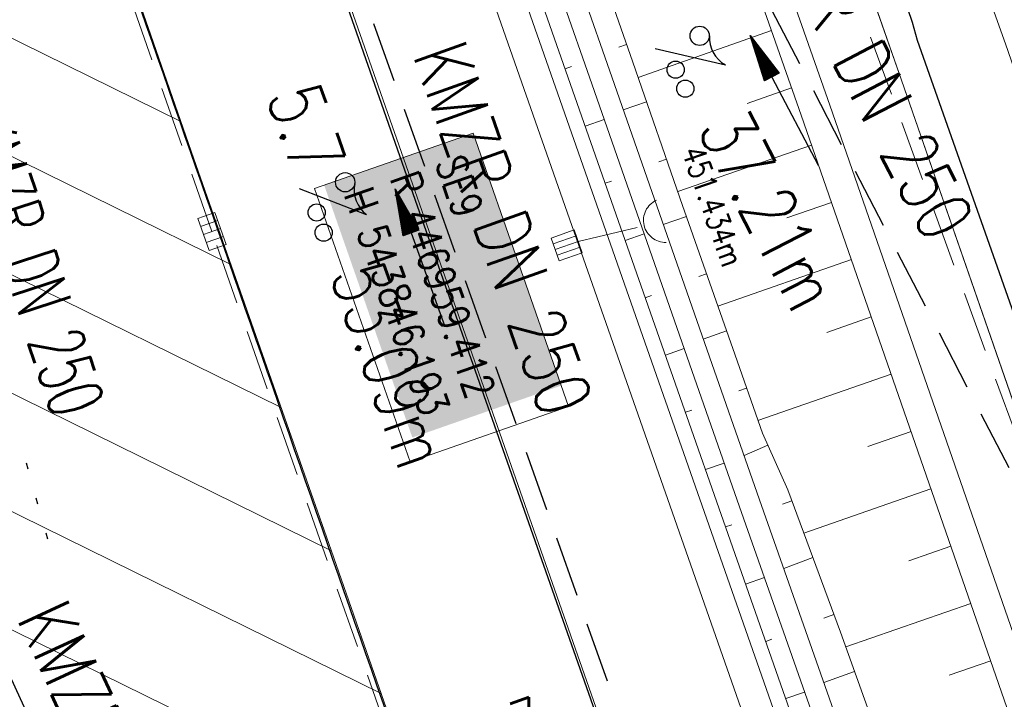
# Model space of a CAD drawing. Extents: x 446577 to 447240, y 443630 to 444842.
# Tile 15 of 71: x 446941 to 446974, y 443831 to 443853. Entities that reach past the tile are written whole.
import ezdxf
from ezdxf.enums import TextEntityAlignment as Align

# ---------------------------------------------------------------- set-up
doc = ezdxf.new("R2010")
doc.units = 0
doc.header["$LTSCALE"] = 2
doc.header["$MEASUREMENT"] = 0
for name, pattern in [('AUSGEZOGEN', [0]), ('GESTRICH-X2', [1.5, 1, -0.5]), ('PUNKTX2_STR', [0.6, 0.1, -0.5])]:
    doc.linetypes.add(name, pattern=pattern)
doc.layers.get('0').update_dxf_attribs({"linetype": 'AUSGEZOGEN'})
for name, color, linetype in [('Beschriftung', 7, 'CONTINUOUS'), ('FBR', 8, 'CONTINUOUS'), ('Hintergrund', 7, 'CONTINUOUS'), ('Hintergrundplan', 7, 'CONTINUOUS'), ('Ingenieurbauwerke', 15, 'CONTINUOUS'), ('KANAL', 7, 'GESTRICH-X2'), ('PFEIL', 7, 'CONTINUOUS'), ('SCHACHTNR', 6, 'CONTINUOUS'), ('SCHLITZRINNE', 8, 'AUSGEZOGEN'), ('STRASSE', 8, 'CONTINUOUS'), ('TEXTO', 4, 'CONTINUOUS'), ('TEXTU', 4, 'CONTINUOUS')]:
    doc.layers.add(name, color=color, linetype=linetype)
doc.styles.add('11', font='txt_____.ttf', dxfattribs={"width": 0.8, "height": 1})
doc.styles.add('8', font='txt_____.ttf', dxfattribs={"width": 0.8, "height": 1})
doc.styles.add('ROMANS', font='romans.shx', dxfattribs={"width": 0.8})

# ---------------------------------------------------------------- blocks, each defined once
blk = doc.blocks.new('PROM')
blk.add_line((1.566, 1.817), (0.019, 0.015))
for centre, radius in [((0.317, 1.51), 0.317), ((0.943, 0.291), 0.283), ((1.645, 0.287), 0.283)]:
    blk.add_circle(centre, radius)
blk.add_arc((0.992, 2.682), 1.033, 239.1414, 303.3549)
blk = doc.blocks.new('PFEIL2')
at = {"color": 0}
for p, q in [((0.88, 0.002), (-2.401, -0.012)), ((0.881, -0.271), (0.879, 0.276)), ((0.879, 0.276), (2.429, 0.009)), ((0.911, 0.27), (0.879, 0.265)), ((0.965, 0.261), (0.879, 0.246)), ((1.019, 0.252), (0.879, 0.228)), ((1.073, 0.242), (0.879, 0.209)), ((1.127, 0.233), (0.879, 0.191)), ((1.181, 0.224), (0.879, 0.172)), ((1.235, 0.214), (0.879, 0.154)), ((1.289, 0.205), (0.879, 0.135)), ((1.343, 0.196), (0.879, 0.117)), ((1.397, 0.187), (0.879, 0.098)), ((1.451, 0.177), (0.879, 0.08)), ((1.505, 0.168), (0.879, 0.061)), ((1.559, 0.159), (0.88, 0.043)), ((1.613, 0.149), (0.88, 0.024)), ((1.668, 0.14), (0.88, 0.006)), ((1.722, 0.131), (0.88, -0.013)), ((1.776, 0.121), (0.88, -0.031)), ((1.83, 0.112), (0.88, -0.05)), ((1.884, 0.103), (0.88, -0.068)), ((1.938, 0.094), (0.88, -0.087)), ((1.992, 0.084), (0.88, -0.105)), ((2.046, 0.075), (0.88, -0.124)), ((2.1, 0.066), (0.88, -0.142)), ((2.154, 0.056), (0.88, -0.161)), ((2.208, 0.047), (0.88, -0.179)), ((2.262, 0.038), (0.881, -0.198)), ((2.316, 0.029), (0.881, -0.216)), ((2.37, 0.019), (0.881, -0.235)), ((2.424, 0.01), (0.881, -0.253)), ((2.429, 0.009), (0.881, -0.271))]:
    blk.add_line(p, q, dxfattribs=at)
blk = doc.blocks.new('SK-rechteck Mitt')
at = {"color": 18, "lineweight": 9, "true_color": 0x000000}
for p, q in [((-0.375, 0.2), (-0.375, -0.2)), ((-0.375, 0.2), (0.375, 0.2)), ((-0.1875, 0.2), (-0.1875, -0.2)), ((0, 0.2), (0, -0.2)), ((0.1875, 0.2), (0.1875, -0.2)), ((0.375, 0.2), (0.375, -0.2)), ((-0.375, -0.2), (0.375, -0.2))]:
    blk.add_line(p, q, dxfattribs=at)
blk = doc.blocks.new('SK-quadrat Rand')
at = {"color": 18, "lineweight": 9, "true_color": 0x000000}
for p, q in [((-0.4, 0.8), (-0.4, 0)), ((-0.4, 0.8), (0.4, 0.8)), ((-0.2, 0.8), (-0.2, 0)), ((0, 0.8), (0, 0)), ((0.2, 0.8), (0.2, 0)), ((0.4, 0.8), (0.4, 0)), ((-0.4, 0), (0.4, 0))]:
    blk.add_line(p, q, dxfattribs=at)
blk = doc.blocks.new('Ein-_Auslauf')
at = {"color": 18, "lineweight": 9, "true_color": 0x000000}
blk.add_lwpolyline([(-0.700676, -0.583948, -0.816874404), (0.724419, -0.589597)], format="xyb", dxfattribs=at)

msp = doc.modelspace()

# ---------------------------------------------------------------- linework, layer by layer
at = {"layer": 'Beschriftung', "color": 18, "lineweight": 9, "true_color": 0x000000}
msp.add_lwpolyline([(446956.159, 443849.21), (446959.309, 443840.194), (446954.085, 443838.369), (446950.936, 443847.385), (446956.159, 443849.21)], close=True, dxfattribs=at)
at = {"layer": 'FBR', "flags": 128}
msp.add_lwpolyline([(446961.903, 443877.94), (446968.147, 443860.134), (446970.628, 443852.863), (446970.799, 443852.274), (446976.341, 443836.546), (446984.571, 443813.112), (446992.782, 443789.739), (447001.122, 443765.641), (447009.39, 443742.174), (447013.083, 443731.651)], dxfattribs=at)
at = {"layer": 'FBR'}
msp.add_lwpolyline([(446978.811, 443777.804), (446977.838, 443779.92), (446953.977, 443847.794), (446944.372, 443875.211)], dxfattribs=at)
for points in [[(446963.395, 443791.048, 0.000903), (446963.475, 443790.95, 0.008098), (446964.815, 443789.354, 0.044964), (446965.487, 443788.707, 0.04079), (446966.339, 443788.131, 0.158037), (446967.576, 443787.881, 0.469329), (446967.853, 443788.304, 0.009198), (446967.52, 443789.322, 0.000223), (446952.986, 443831.009, 0.000003), (446941.422, 443864.131, -0.000017)], [(446937.742, 443837.069, 0.006229), (446939.86, 443831.913, 0.007743), (446942.795, 443825.299, 0.00793), (446944.711, 443821.323, 0.005906), (446947.153, 443816.593, 0.014284)]]:
    msp.add_lwpolyline(points, format="xyb", dxfattribs=at)
at = {"layer": 'Hintergrund', "color": 254, "lineweight": 18, "true_color": 0xcccccc}
for p, q in [((446923.569, 443860.892), (446946.521, 443849.592)), ((446925.222, 443856.177), (446948.171, 443844.878)), ((446965.996, 443852.59), (446961.595, 443851.044)), ((446961.218, 443852.126), (446960.962, 443852.037)), ((446926.875, 443851.462), (446949.83, 443840.161)), ((446959.191, 443851.328), (446959.4, 443851.401)), ((446966.659, 443850.703), (446965.19, 443850.187)), ((446961.876, 443850.238), (446961.109, 443849.97)), ((446959.852, 443849.44), (446960.476, 443849.659)), ((446967.318, 443848.815), (446962.906, 443847.284)), ((446962.535, 443848.349), (446962.279, 443848.26)), ((446960.514, 443847.553), (446960.721, 443847.625)), ((446967.974, 443846.925), (446966.504, 443846.415)), ((446928.529, 443846.746), (446951.488, 443835.443)), ((446963.194, 443846.461), (446962.427, 443846.193)), ((446961.175, 443845.665), (446961.794, 443845.882)), ((446968.629, 443845.036), (446964.226, 443843.508)), ((446963.853, 443844.573), (446963.598, 443844.483)), ((446961.836, 443843.778), (446962.042, 443843.85)), ((446969.285, 443843.146), (446967.819, 443842.637)), ((446964.513, 443842.685), (446963.746, 443842.417)), ((446962.498, 443841.89), (446963.113, 443842.106)), ((446930.182, 443842.031), (446953.131, 443830.733)), ((446969.941, 443841.257), (446965.547, 443839.732)), ((446965.174, 443840.797), (446964.918, 443840.708)), ((446963.159, 443840.003), (446963.364, 443840.075)), ((446970.596, 443839.367), (446969.175, 443838.874)), ((446965.869, 443838.923), (446965.092, 443838.575)), ((446963.82, 443838.115), (446964.436, 443838.331)), ((446971.252, 443837.478), (446967.058, 443836.022)), ((446966.663, 443837.088), (446966.353, 443836.973)), ((446964.482, 443836.228), (446964.687, 443836.3)), ((446971.908, 443835.588), (446970.523, 443835.108)), ((446967.358, 443835.213), (446966.397, 443834.857)), ((446965.143, 443834.34), (446965.761, 443834.557)), ((446972.563, 443833.699), (446968.443, 443832.269)), ((446968.053, 443833.337), (446967.722, 443833.215)), ((446965.804, 443832.453), (446966.011, 443832.525)), ((446973.219, 443831.809), (446971.852, 443831.335)), ((446968.734, 443831.457), (446967.719, 443831.093)), ((446966.465, 443830.565), (446967.086, 443830.783))]:
    msp.add_line(p, q, dxfattribs=at)
for points in [[(446900.4, 444054.638), (446903.779, 444043.697), (446911.695, 444019.287), (446919.609, 443995.868), (446927.249, 443973.805), (446935.598, 443949.929), (446944.354, 443924.81), (446951.042, 443905.828), (446961.567, 443875.758), (446970.281, 443850.953), (446977.156, 443831.141), (446984.963, 443808.896), (446986.454, 443804.637)], [(446898.011, 444053.9), (446901.395, 444042.943), (446909.321, 444018.501), (446917.243, 443995.058), (446924.887, 443972.983), (446933.238, 443949.104), (446941.995, 443923.984), (446948.684, 443905), (446959.208, 443874.931), (446967.921, 443850.129), (446974.795, 443830.317), (446982.604, 443808.068), (446984.094, 443803.812)], [(446897.056, 444053.605), (446900.442, 444042.641), (446908.372, 444018.187), (446916.297, 443994.735), (446923.943, 443972.654), (446932.294, 443948.774), (446941.051, 443923.653), (446947.74, 443904.668), (446958.264, 443874.6), (446966.976, 443849.799), (446973.851, 443829.987), (446981.661, 443807.737), (446983.15, 443803.481)], [(446893.025, 444031.887), (446895.882, 444030.513), (446969.598, 443820.112), (446967.911, 443816.68)], [(446917.26, 443933.295), (446923.887, 443914.717), (446933.958, 443885.571), (446939.25, 443870.335), (446945.45, 443852.689), (446946.949, 443848.355), (446951.404, 443835.683), (446958.188, 443816.242), (446958.62, 443815.011)]]:
    msp.add_lwpolyline(points, dxfattribs=at)
for points in [[(446890.939, 444034.995, -0.42086), (446890.708, 444035.656), (446891.162, 444035.815, -0.401798), (446898.37, 444032.55, -0.019269), (446898.518, 444032.135), (446901.858, 444021.384), (446903.381, 444016.626), (446904.951, 444011.886), (446906.569, 444007.16), (446944.261, 443898.514), (446957.371, 443860.723), (446959.01, 443855.999), (446960.653, 443851.278), (446962.3, 443846.557), (446963.949, 443841.837), (446965.602, 443837.119), (446967.259, 443832.401), (446971.826, 443819.399, -0.068029), (446972.95, 443813.906, -0.048999), (446972.821, 443809.861, 0.113451), (446973.74, 443800.844), (446974.005, 443800.128)], [(446887.998, 444035.855, -0.019083), (446889.67, 444031.608), (446966.999, 443810.897)], [(446887.998, 444035.855, 0.213062), (446891.618, 444032.564, -0.23303), (446895.405, 444028.849), (446968.148, 443821.225, -0.227664), (446967.574, 443816.061, 0.227694), (446966.999, 443810.897)], [(446973.349, 443799.885), (446973.08, 443800.61, -0.113568), (446972.127, 443809.952, 0.117419), (446971.165, 443819.167), (446966.599, 443832.169), (446964.942, 443836.887), (446963.288, 443841.606), (446961.639, 443846.326), (446959.992, 443851.047), (446958.349, 443855.769), (446956.71, 443860.493), (446943.6, 443898.284), (446905.907, 444006.932), (446904.288, 444011.662), (446902.715, 444016.409), (446901.19, 444021.173), (446897.85, 444031.928, 0.424353), (446891.428, 444035.166), (446890.939, 444034.995)], [(446972.327, 443799.54), (446971.817, 443801.014, -0.118953), (446970.944, 443810.837, 0.125853), (446970.139, 443820.08), (446895.836, 444032.155, 0.414457), (446892.006, 444033.994, -0.054822), (446891.651, 444033.929, -0.20187), (446890.439, 444034.34)], [(446922.662, 443965.119), (446924.185, 443960.355), (446925.683, 443955.582), (446926.968, 443950.734), (446928.644, 443946.023), (446930.225, 443941.279), (446931.855, 443936.553), (446933.447, 443931.812), (446935.218, 443927.135), (446935.546, 443926.113), (446945.027, 443898.784), (446958.137, 443860.993), (446959.776, 443856.269), (446961.419, 443851.547), (446963.066, 443846.826), (446964.715, 443842.106), (446965.694, 443839.315), (446966.531, 443837.444), (446968.269, 443832.754), (446974.976, 443814.041, -0.048938)]]:
    msp.add_lwpolyline(points, format="xyb", dxfattribs=at)
msp.add_lwpolyline([(446945.29, 443816.475), (446959.643, 443809.505, -0.012202), (446960.749, 443808.934), (446959.556, 443812.32), (446958.62, 443815.011), (446957.447, 443818.338, 0.195503), (446947.467, 443829.622), (446931.835, 443837.316), (446935.154, 443827.849, 0.197884), (446945.29, 443816.475)], format="xyb", close=True, dxfattribs=at)
at = {"layer": 'Hintergrundplan', "color": 254, "lineweight": 18, "true_color": 0xcccccc}
for p, q in [((446961.567, 443875.758), (446970.281, 443850.953)), ((446923.569, 443860.892), (446946.521, 443849.592)), ((446925.222, 443856.177), (446948.171, 443844.878)), ((446965.996, 443852.59), (446961.595, 443851.044)), ((446961.218, 443852.126), (446960.962, 443852.037)), ((446926.875, 443851.462), (446949.83, 443840.161)), ((446959.191, 443851.328), (446959.4, 443851.401)), ((446970.281, 443850.953), (446977.156, 443831.141)), ((446966.659, 443850.703), (446965.19, 443850.187)), ((446961.876, 443850.238), (446961.109, 443849.97)), ((446959.852, 443849.44), (446960.476, 443849.659)), ((446967.318, 443848.815), (446962.906, 443847.284)), ((446962.535, 443848.349), (446962.279, 443848.26)), ((446960.514, 443847.553), (446960.721, 443847.625)), ((446967.974, 443846.925), (446966.504, 443846.415)), ((446928.529, 443846.746), (446951.488, 443835.443)), ((446963.194, 443846.461), (446962.427, 443846.193)), ((446961.175, 443845.665), (446961.794, 443845.882)), ((446968.629, 443845.036), (446964.226, 443843.508)), ((446963.853, 443844.573), (446963.598, 443844.483)), ((446961.836, 443843.778), (446962.042, 443843.85)), ((446969.285, 443843.146), (446967.819, 443842.637)), ((446964.513, 443842.685), (446963.746, 443842.417)), ((446962.498, 443841.89), (446963.113, 443842.106)), ((446930.182, 443842.031), (446953.131, 443830.733)), ((446969.941, 443841.257), (446965.547, 443839.732)), ((446965.174, 443840.797), (446964.918, 443840.708)), ((446963.159, 443840.003), (446963.364, 443840.075)), ((446970.596, 443839.367), (446969.175, 443838.874)), ((446965.869, 443838.923), (446965.092, 443838.575)), ((446963.82, 443838.115), (446964.436, 443838.331)), ((446971.252, 443837.478), (446967.058, 443836.022)), ((446966.663, 443837.088), (446966.353, 443836.973)), ((446964.482, 443836.228), (446964.687, 443836.3)), ((446971.908, 443835.588), (446970.523, 443835.108)), ((446967.358, 443835.213), (446966.397, 443834.857)), ((446965.143, 443834.34), (446965.761, 443834.557)), ((446972.563, 443833.699), (446968.443, 443832.269)), ((446968.053, 443833.337), (446967.722, 443833.215)), ((446965.804, 443832.453), (446966.011, 443832.525)), ((446973.219, 443831.809), (446971.852, 443831.335)), ((446968.734, 443831.457), (446967.719, 443831.093)), ((446966.465, 443830.565), (446967.086, 443830.783))]:
    msp.add_line(p, q, dxfattribs=at)
for points in [[(446868.328, 444185.205), (446873.111, 444166.018), (446874.985, 444158.358), (446879.927, 444139.165), (446884.494, 444122.164), (446890.427, 444100.813), (446894.261, 444087.543), (446899.453, 444069.992), (446907.235, 444044.791), (446915.136, 444020.426), (446923.039, 443997.041), (446930.672, 443974.996), (446939.02, 443951.126), (446947.775, 443926.009), (446954.463, 443907.029), (446964.988, 443876.958), (446973.703, 443852.147), (446980.578, 443832.335), (446988.384, 443810.097), (446997.262, 443784.726), (447004.735, 443762.992), (447021.28, 443716.04)], [(446898.011, 444053.9), (446901.395, 444042.943), (446909.321, 444018.501), (446917.243, 443995.058), (446924.887, 443972.983), (446933.238, 443949.104), (446941.995, 443923.984), (446948.684, 443905), (446959.208, 443874.931), (446967.921, 443850.129), (446974.795, 443830.317), (446982.604, 443808.068), (446984.094, 443803.812)], [(446897.056, 444053.605), (446900.442, 444042.641), (446908.372, 444018.187), (446916.297, 443994.735), (446923.943, 443972.654), (446932.294, 443948.774), (446941.051, 443923.653), (446947.74, 443904.668), (446958.264, 443874.6), (446966.976, 443849.799), (446973.851, 443829.987), (446981.661, 443807.737), (446983.15, 443803.481)], [(446893.025, 444031.887), (446895.882, 444030.513), (446969.598, 443820.112), (446967.911, 443816.68)], [(446917.26, 443933.295), (446923.887, 443914.717), (446933.958, 443885.571), (446939.25, 443870.335), (446945.45, 443852.689), (446946.949, 443848.355), (446951.404, 443835.683), (446958.188, 443816.242), (446958.62, 443815.011)]]:
    msp.add_lwpolyline(points, dxfattribs=at)
for points in [[(446890.939, 444034.995, -0.42086), (446890.708, 444035.656), (446891.162, 444035.815, -0.401798), (446898.37, 444032.55, -0.019269), (446898.518, 444032.135), (446901.858, 444021.384), (446903.381, 444016.626), (446904.951, 444011.886), (446906.569, 444007.16), (446944.261, 443898.514), (446957.371, 443860.723), (446959.01, 443855.999), (446960.653, 443851.278), (446962.3, 443846.557), (446963.949, 443841.837), (446965.602, 443837.119), (446967.259, 443832.401), (446971.826, 443819.399, -0.068029), (446972.95, 443813.906, -0.048999), (446972.821, 443809.861, 0.113451), (446973.74, 443800.844), (446974.005, 443800.128)], [(446887.998, 444035.855, -0.019083), (446889.67, 444031.608), (446966.999, 443810.897)], [(446887.998, 444035.855, 0.213062), (446891.618, 444032.564, -0.23303), (446895.405, 444028.849), (446968.148, 443821.225, -0.227664), (446967.574, 443816.061, 0.227694), (446966.999, 443810.897)], [(446973.349, 443799.885), (446973.08, 443800.61, -0.113568), (446972.127, 443809.952, 0.117419), (446971.165, 443819.167), (446966.599, 443832.169), (446964.942, 443836.887), (446963.288, 443841.606), (446961.639, 443846.326), (446959.992, 443851.047), (446958.349, 443855.769), (446956.71, 443860.493), (446943.6, 443898.284), (446905.907, 444006.932), (446904.288, 444011.662), (446902.715, 444016.409), (446901.19, 444021.173), (446897.85, 444031.928, 0.424353), (446891.428, 444035.166), (446890.939, 444034.995)], [(446972.327, 443799.54), (446971.817, 443801.014, -0.118953), (446970.944, 443810.837, 0.125853), (446970.139, 443820.08), (446895.836, 444032.155, 0.414457), (446892.006, 444033.994, -0.054822), (446891.651, 444033.929, -0.20187), (446890.439, 444034.34)], [(446922.662, 443965.119), (446924.185, 443960.355), (446925.683, 443955.582), (446926.968, 443950.734), (446928.644, 443946.023), (446930.225, 443941.279), (446931.855, 443936.553), (446933.447, 443931.812), (446935.218, 443927.135), (446935.546, 443926.113), (446945.027, 443898.784), (446958.137, 443860.993), (446959.776, 443856.269), (446961.419, 443851.547), (446963.066, 443846.826), (446964.715, 443842.106), (446965.694, 443839.315), (446966.531, 443837.444), (446968.269, 443832.754), (446974.976, 443814.041, -0.048938)]]:
    msp.add_lwpolyline(points, format="xyb", dxfattribs=at)
msp.add_lwpolyline([(446945.29, 443816.475), (446959.643, 443809.505, -0.012202), (446960.749, 443808.934), (446959.556, 443812.32), (446958.62, 443815.011), (446957.447, 443818.338, 0.195503), (446947.467, 443829.622), (446931.835, 443837.316), (446935.154, 443827.849, 0.197884), (446945.29, 443816.475)], format="xyb", close=True, dxfattribs=at)
at = {"layer": 'Ingenieurbauwerke', "color": 8, "linetype": 'PUNKTX2_STR'}
msp.add_line((446941.427, 443838.338), (446942.189, 443835.62), dxfattribs=at)
at = {"layer": 'KANAL', "color": 92, "lineweight": 9, "true_color": 0x00b400}
for p, q in [((446976.133, 443833.589, 453.34), (446957.281, 443885.093, 452.86)), ((446959.621, 443845.636, 451.958), (446961.794, 443846.152, 451.434))]:
    msp.add_line(p, q, dxfattribs=at)
at = {"layer": 'KANAL'}
for p, q in [((446944.844, 443875.438), (446962.125, 443826.813)), ((446959.094, 443866.594), (446975.531, 443834.875)), ((446938.125, 443837.313), (446947.625, 443816.656))]:
    msp.add_line(p, q, dxfattribs=at)
at = {"layer": 'KANAL', "color": 92, "lineweight": 9, "true_color": 0x00b400}
msp.add_polyline3d([(446955.32, 443823.793, 452.434), (446947.553, 443845.964, 452.202), (446940.624, 443865.749, 452.032), (446933.662, 443885.597, 451.877), (446926.736, 443905.38, 451.706), (446919.807, 443925.17, 451.543), (446915.497, 443937.459, 451.44)], dxfattribs=at)
at = {"layer": 'SCHLITZRINNE', "flags": 128}
msp.add_lwpolyline([(446918.666, 444051.482, 0.001942), (446927.717, 444023.784, 0.002834), (446934.101, 444004.864, 0.000005), (446941.432, 443983.537, 0.000867), (446941.474, 443983.415, 0.000084), (446947.849, 443965.085, 0.000199), (446950.544, 443957.352, 0.000027), (446955.553, 443942.997, 0.000044), (446958.667, 443934.078, 0.000101), (446962.051, 443924.393, 0.000084), (446966.153, 443912.669, 0.000975), (446970.092, 443901.486, -0.001001), (446974.031, 443890.303, -0.000613), (446978.162, 443878.453, 0.000574), (446982.293, 443866.603, 0.000043), (446985.962, 443856.119, 0.000041), (446989.821, 443845.1, 0.000098), (446990.721, 443842.532, -0.000006), (447006.522, 443797.477, -0.000336), (447009.233, 443789.73, -0.000126), (447016.458, 443769.022)], format="xyb", dxfattribs=at)
at = {"layer": 'STRASSE', "flags": 128}
msp.add_lwpolyline([(447047.154, 443891.481, 0.000765), (447038.709, 443915.867, 0.000011), (447031.122, 443937.667, 0.000037), (447028.833, 443944.241, 0.000505), (447025.263, 443954.458, 0.001272), (447023.831, 443958.512, 0.019593), (447023.263, 443959.93, 0.036852), (447022.877, 443960.645, 0.017636), (447022.683, 443960.927, 0.023963), (447022.523, 443961.122, 0.015559), (447022.207, 443961.451, 0.007052), (447021.477, 443962.145, 0.015623), (447020.532, 443962.965, -0.018201), (447019.725, 443963.673, -0.015596), (447019.585, 443963.813, -0.003258), (447018.943, 443964.509, -0.043133), (447018.589, 443964.972, -0.02652), (447018.123, 443965.798)], format="xyb", dxfattribs=at)

# ---------------------------------------------------------------- block references
at = {"layer": 'KANAL'}
for name, p, rotation in [('Ein-_Auslauf', (446961.794, 443846.152), 103.358056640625), ('SK-quadrat Rand', (446959.621, 443845.636), 109.3053680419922)]:
    msp.add_blockref(name, p, dxfattribs=dict(at, rotation=rotation))
at = {"layer": 'KANAL', "xscale": 1.5, "yscale": 1.5, "rotation": 109.3053680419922}
msp.add_blockref('SK-rechteck Mitt', (446947.553, 443845.964), dxfattribs=at)
at = {"layer": 'PFEIL'}
for p, rotation in [((446966.417, 443850.275), 117.4189999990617), ((446954.411, 443845.086), 109.5523000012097)]:
    msp.add_blockref('PFEIL2', p, dxfattribs=dict(at, rotation=rotation))
at = {"layer": 'TEXTU'}
for p, rotation in [((446962.142, 443852), 297.4189999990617), ((446950.413, 443847.38), 289.5523000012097)]:
    msp.add_blockref('PROM', p, dxfattribs=dict(at, rotation=rotation))

# ---------------------------------------------------------------- texts
at = {"layer": 'Beschriftung', "color": 18, "true_color": 0x000000, "insert": (446955.852, 443848.573), "char_height": 1, "attachment_point": 1, "rotation": 289.2551, "line_spacing_factor": 0.959981, "style": '8', "bg_fill": 1, "box_fill_scale": 1.5, "bg_fill_color": 256, "bg_fill_true_color": 11599800, "bg_fill_transparency": 0}
msp.add_mtext('SE9^JR 446959.412^JH 543846.193', dxfattribs=at)
at = {"layer": 'KANAL', "color": 18, "true_color": 0x000000, "insert": (446963.738, 443848.864), "char_height": 0.75, "attachment_point": 1, "rotation": 289.3525, "line_spacing_factor": 0.959981, "style": '11'}
msp.add_mtext('451.434m', dxfattribs=at)
at = {"layer": 'SCHACHTNR', "style": 'ROMANS', "width": 0.6}
msp.add_text('Z=450.94', height=1.8, rotation=199.2892, dxfattribs=at).set_placement((446958.125, 443830.656))
at = {"layer": 'TEXTO', "style": 'ROMANS'}
for rotation, width, p in [(297.419, 0.75, (446968.188, 443851.188)), (289.5523, 0.75, (446956.299, 443845.76)), (288.0964, 0.6, (446940.739, 443844.588)), (294.7464, 0.75, (446943.781, 443827.406))]:
    msp.add_text('KMZR DN 250', height=1.8, rotation=rotation, dxfattribs=dict(at, width=width)).set_placement(p, align=Align.CENTER)
at = {"layer": 'TEXTU', "style": 'ROMANS', "width": 0.75}
for s, rotation, p in [('5.7', 289.5523, (446949.33, 443850.416)), ('37.21m', 297.419, (446963.531, 443849.344)), ('53.09m', 289.5523, (446951.424, 443844.541))]:
    msp.add_text(s, height=1.8, rotation=rotation, dxfattribs=at).set_placement(p)

doc.saveas('drawing.dxf')
